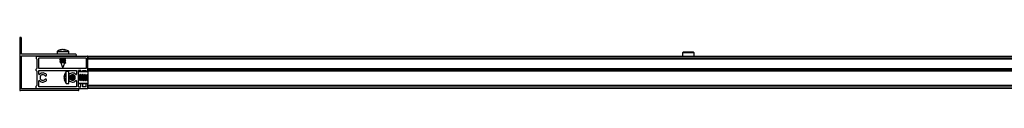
# Model space of a CAD drawing. Header units: millimetres. Extents: x 3738.2 to 3739.6, y 3097.88 to 3097.93.
# Tile 1 of 2: x 3738.1988 to 3738.865, y 3097.8765 to 3097.9125. Entities that reach past the tile are written whole.
import ezdxf

# ---------------------------------------------------------------- set-up
doc = ezdxf.new("R2010")
doc.units = ezdxf.units.MM
doc.layers.add('SANINDUSA', color=3, linetype='Continuous')

msp = doc.modelspace()

# ---------------------------------------------------------------- linework, layer by layer
at = {"layer": 'SANINDUSA'}
for p, q in [((3738.19883, 3097.91187), (3738.19883, 3097.87707)), ((3738.20003, 3097.90702), (3738.20003, 3097.91187)), ((3738.20001, 3097.90696), (3738.1998, 3097.90671)), ((3738.1998, 3097.90633), (3738.20001, 3097.90608)), ((3738.20003, 3097.90127), (3738.20003, 3097.90602)), ((3738.2261, 3097.90389), (3738.22732, 3097.90422)), ((3738.22669, 3097.90389), (3738.2261, 3097.90389)), ((3738.22799, 3097.90422), (3738.22669, 3097.90389)), ((3738.22773, 3097.90422), (3738.22734, 3097.90414)), ((3738.229, 3097.90389), (3738.22799, 3097.90422)), ((3738.22818, 3097.90422), (3738.2288, 3097.90406)), ((3738.22826, 3097.90411), (3738.22844, 3097.90422)), ((3738.22844, 3097.90422), (3738.22882, 3097.90414)), ((3738.22884, 3097.90422), (3738.22878, 3097.90396)), ((3738.22884, 3097.90422), (3738.22977, 3097.90389)), ((3738.22977, 3097.90389), (3738.229, 3097.90389)), ((3738.20003, 3097.88912), (3738.20003, 3097.89987)), ((3738.23673, 3097.90117), (3738.20013, 3097.90117)), ((3738.20013, 3097.89997), (3738.23673, 3097.89997)), ((3738.21003, 3097.89952), (3738.21003, 3097.89812)), ((3738.21033, 3097.89982), (3738.24473, 3097.89982)), ((3738.21043, 3097.89782), (3738.21033, 3097.89782)), ((3738.21053, 3097.89772), (3738.21053, 3097.89142)), ((3738.21173, 3097.89142), (3738.21173, 3097.89852)), ((3738.21183, 3097.89862), (3738.24373, 3097.89862)), ((3738.22408, 3097.90289), (3738.22408, 3097.90117)), ((3738.22408, 3097.90289), (3738.23052, 3097.90289)), ((3738.2244, 3097.90309), (3738.22409, 3097.90288)), ((3738.22662, 3097.89767), (3738.22602, 3097.89746)), ((3738.22603, 3097.89735), (3738.22661, 3097.89694)), ((3738.22666, 3097.89766), (3738.22604, 3097.89743)), ((3738.22622, 3097.89862), (3738.22661, 3097.89834)), ((3738.22629, 3097.89997), (3738.22649, 3097.89982)), ((3738.22662, 3097.89836), (3738.22662, 3097.89765)), ((3738.22662, 3097.89696), (3738.22662, 3097.89625)), ((3738.22951, 3097.89798), (3738.23013, 3097.89821)), ((3738.22951, 3097.89658), (3738.23013, 3097.89681)), ((3738.22954, 3097.89797), (3738.23015, 3097.89818)), ((3738.22954, 3097.89731), (3738.22954, 3097.898)), ((3738.22954, 3097.89657), (3738.23015, 3097.89678)), ((3738.23014, 3097.89689), (3738.22956, 3097.8973)), ((3738.23014, 3097.89829), (3738.22967, 3097.89862)), ((3738.22995, 3097.89982), (3738.22974, 3097.89997)), ((3738.23015, 3097.8982), (3738.23013, 3097.89821)), ((3738.23015, 3097.8968), (3738.23013, 3097.89681)), ((3738.23052, 3097.90289), (3738.23208, 3097.90289)), ((3738.23208, 3097.90117), (3738.23208, 3097.90289)), ((3738.24383, 3097.89852), (3738.24383, 3097.89142)), ((3738.24503, 3097.89982), (3739.54903, 3097.89982)), ((3738.24503, 3097.89982), (3738.24503, 3097.89952)), ((3738.24503, 3097.89952), (3739.54903, 3097.89952)), ((3738.24503, 3097.89952), (3738.24503, 3097.89812)), ((3738.24503, 3097.88992), (3738.24503, 3097.89952)), ((3739.54903, 3097.89812), (3738.24503, 3097.89812)), ((3739.54903, 3097.89782), (3738.24503, 3097.89782)), ((3739.54903, 3097.89772), (3738.24503, 3097.89772)), ((3738.64732, 3097.90192), (3738.64731, 3097.89982)), ((3738.65518, 3097.90192), (3738.64732, 3097.90192)), ((3738.65468, 3097.90242), (3738.64782, 3097.90242)), ((3738.6552, 3097.89982), (3738.65518, 3097.90192)), ((3738.21003, 3097.89012), (3738.21003, 3097.89102)), ((3738.21033, 3097.89132), (3738.21043, 3097.89132)), ((3738.21173, 3097.88762), (3738.21173, 3097.89002)), ((3738.24373, 3097.89132), (3738.21183, 3097.89132)), ((3738.21183, 3097.89012), (3738.22423, 3097.89012)), ((3738.22483, 3097.89012), (3738.23723, 3097.89012)), ((3738.22662, 3097.89627), (3738.22602, 3097.89606)), ((3738.22603, 3097.89595), (3738.22661, 3097.89554)), ((3738.22666, 3097.89626), (3738.22604, 3097.89603)), ((3738.22662, 3097.89556), (3738.22662, 3097.89537)), ((3738.22662, 3097.89537), (3738.22808, 3097.89167)), ((3738.22895, 3097.89537), (3738.22662, 3097.89537)), ((3738.22808, 3097.89167), (3738.22946, 3097.89517)), ((3738.22943, 3097.89515), (3738.23013, 3097.89541)), ((3738.22945, 3097.89514), (3738.23015, 3097.89538)), ((3738.22954, 3097.89591), (3738.22954, 3097.8966)), ((3738.23014, 3097.89549), (3738.22956, 3097.8959)), ((3738.23015, 3097.8954), (3738.23013, 3097.89541)), ((3738.23733, 3097.89002), (3738.23733, 3097.88762)), ((3738.23853, 3097.87912), (3738.23853, 3097.89002)), ((3738.24003, 3097.89012), (3738.23863, 3097.89012)), ((3738.24013, 3097.88992), (3738.24013, 3097.89002)), ((3738.24133, 3097.89002), (3738.24133, 3097.88992)), ((3738.24143, 3097.89012), (3738.24373, 3097.89012)), ((3738.24383, 3097.88992), (3738.24383, 3097.89002)), ((3738.24503, 3097.89142), (3739.54903, 3097.89142)), ((3738.24503, 3097.89132), (3739.54903, 3097.89132)), ((3738.24503, 3097.89102), (3739.54903, 3097.89102)), ((3738.24503, 3097.89102), (3738.24503, 3097.89012)), ((3739.54903, 3097.89012), (3738.24503, 3097.89012)), ((3738.20003, 3097.87777), (3738.20003, 3097.88852)), ((3738.21043, 3097.88982), (3738.21033, 3097.88982)), ((3738.21053, 3097.88972), (3738.21053, 3097.87992)), ((3738.22896, 3097.88607), (3738.22929, 3097.88735)), ((3738.22929, 3097.88679), (3738.22896, 3097.88545)), ((3738.22905, 3097.88569), (3738.22896, 3097.88536)), ((3738.22896, 3097.88545), (3738.22929, 3097.88449)), ((3738.22911, 3097.88459), (3738.22896, 3097.88519)), ((3738.22896, 3097.88488), (3738.22902, 3097.88457)), ((3738.22896, 3097.88485), (3738.22902, 3097.88457)), ((3738.2292, 3097.88476), (3738.22896, 3097.88472)), ((3738.22896, 3097.88457), (3738.22924, 3097.88464)), ((3738.22929, 3097.8837), (3738.22896, 3097.88457)), ((3738.22911, 3097.88474), (3738.22905, 3097.88496)), ((3738.22907, 3097.88499), (3738.22914, 3097.88475)), ((3738.22929, 3097.88314), (3738.2292, 3097.88356)), ((3738.22929, 3097.88314), (3738.2292, 3097.88356)), ((3738.22923, 3097.88357), (3738.22929, 3097.88326)), ((3738.22929, 3097.88735), (3738.22929, 3097.88679)), ((3738.22929, 3097.88449), (3738.22929, 3097.8837)), ((3738.22929, 3097.88385), (3738.22929, 3097.88353)), ((3738.23201, 3097.88932), (3738.23029, 3097.88932)), ((3738.23029, 3097.88132), (3738.23029, 3097.88932)), ((3738.23201, 3097.88132), (3738.23201, 3097.88932)), ((3738.23201, 3097.88696), (3738.23201, 3097.88698)), ((3738.23201, 3097.88366), (3738.23201, 3097.88368)), ((3738.23221, 3097.88647), (3738.23221, 3097.88417)), ((3738.23352, 3097.88677), (3738.23345, 3097.88688)), ((3738.23419, 3097.88678), (3738.23351, 3097.88678)), ((3738.23354, 3097.88678), (3738.23352, 3097.88691)), ((3738.23361, 3097.88653), (3738.23352, 3097.88677)), ((3738.23367, 3097.88678), (3738.23359, 3097.88695)), ((3738.23361, 3097.88691), (3738.23361, 3097.88698)), ((3738.23366, 3097.88363), (3738.23378, 3097.88391)), ((3738.23378, 3097.88678), (3738.23369, 3097.88702)), ((3738.23373, 3097.8836), (3738.23382, 3097.88386)), ((3738.23375, 3097.88386), (3738.23445, 3097.88386)), ((3738.23425, 3097.8872), (3738.23411, 3097.88678)), ((3738.23414, 3097.88386), (3738.23431, 3097.88343)), ((3738.23435, 3097.88721), (3738.23415, 3097.88673)), ((3738.23426, 3097.88386), (3738.23447, 3097.88342)), ((3738.23441, 3097.88386), (3738.2347, 3097.88343)), ((3738.23492, 3097.88677), (3738.23463, 3097.88722)), ((3738.23507, 3097.88678), (3738.23487, 3097.88719)), ((3738.23559, 3097.88678), (3738.23491, 3097.88678)), ((3738.23501, 3097.88653), (3738.23492, 3097.88677)), ((3738.23501, 3097.88691), (3738.235, 3097.88716)), ((3738.235, 3097.88348), (3738.23518, 3097.88391)), ((3738.23518, 3097.88678), (3738.23504, 3097.88715)), ((3738.23509, 3097.8835), (3738.23522, 3097.88386)), ((3738.23515, 3097.88386), (3738.23575, 3097.88386)), ((3738.23556, 3097.88692), (3738.23551, 3097.88678)), ((3738.23554, 3097.88386), (3738.23559, 3097.88374)), ((3738.23561, 3097.88688), (3738.23555, 3097.88673)), ((3738.23566, 3097.88386), (3738.23568, 3097.88381)), ((3738.23712, 3097.88739), (3738.2371, 3097.88733)), ((3738.23716, 3097.88735), (3738.23713, 3097.88739)), ((3738.24503, 3097.88912), (3738.23853, 3097.88912)), ((3738.2386, 3097.88734), (3738.23853, 3097.88718)), ((3738.23853, 3097.88386), (3738.23865, 3097.88386)), ((3738.23853, 3097.8837), (3738.23872, 3097.88332)), ((3738.23861, 3097.88386), (3738.23899, 3097.88329)), ((3738.24503, 3097.88932), (3738.23873, 3097.88932)), ((3738.23912, 3097.88677), (3738.23874, 3097.88735)), ((3738.23893, 3097.88332), (3738.23894, 3097.88335)), ((3738.23927, 3097.88678), (3738.23901, 3097.88732)), ((3738.23979, 3097.88678), (3738.23911, 3097.88678)), ((3738.23921, 3097.88653), (3738.23912, 3097.88677)), ((3738.23913, 3097.8833), (3738.23938, 3097.88391)), ((3738.23935, 3097.88386), (3738.24005, 3097.88386)), ((3738.24, 3097.88734), (3738.23975, 3097.88673)), ((3738.23986, 3097.88386), (3738.24012, 3097.88332)), ((3738.24001, 3097.88386), (3738.24039, 3097.88329)), ((3738.24052, 3097.88677), (3738.24014, 3097.88735)), ((3738.24033, 3097.88332), (3738.24034, 3097.88335)), ((3738.24067, 3097.88678), (3738.24041, 3097.88732)), ((3738.24119, 3097.88678), (3738.24051, 3097.88678)), ((3738.24061, 3097.88653), (3738.24052, 3097.88677)), ((3738.24053, 3097.8833), (3738.24078, 3097.88391)), ((3738.24075, 3097.88386), (3738.24145, 3097.88386)), ((3738.2414, 3097.88734), (3738.24115, 3097.88673)), ((3738.24126, 3097.88386), (3738.24152, 3097.88332)), ((3738.24141, 3097.88386), (3738.24179, 3097.88329)), ((3738.24192, 3097.88677), (3738.24154, 3097.88735)), ((3738.24173, 3097.88332), (3738.24174, 3097.88335)), ((3738.24207, 3097.88678), (3738.24181, 3097.88732)), ((3738.24259, 3097.88678), (3738.24191, 3097.88678)), ((3738.24201, 3097.88653), (3738.24192, 3097.88677)), ((3738.24193, 3097.8833), (3738.24218, 3097.88391)), ((3738.24215, 3097.88386), (3738.24285, 3097.88386)), ((3738.2428, 3097.88734), (3738.24255, 3097.88673)), ((3738.24266, 3097.88386), (3738.24292, 3097.88332)), ((3738.24281, 3097.88386), (3738.24319, 3097.88329)), ((3738.24332, 3097.88677), (3738.24294, 3097.88735)), ((3738.24313, 3097.88332), (3738.24314, 3097.88335)), ((3738.24347, 3097.88678), (3738.24321, 3097.88732)), ((3738.24399, 3097.88678), (3738.24331, 3097.88678)), ((3738.24341, 3097.88653), (3738.24332, 3097.88677)), ((3738.24333, 3097.8833), (3738.24358, 3097.88391)), ((3738.24355, 3097.88386), (3738.24425, 3097.88386)), ((3738.2442, 3097.88734), (3738.24395, 3097.88673)), ((3738.24406, 3097.88386), (3738.24432, 3097.88332)), ((3738.24421, 3097.88386), (3738.24459, 3097.88329)), ((3738.24472, 3097.88677), (3738.24434, 3097.88735)), ((3738.24453, 3097.88332), (3738.24454, 3097.88335)), ((3738.24487, 3097.88678), (3738.24461, 3097.88732)), ((3738.24503, 3097.88678), (3738.24471, 3097.88678)), ((3738.24481, 3097.88653), (3738.24472, 3097.88677)), ((3738.24473, 3097.8833), (3738.24498, 3097.88391)), ((3738.24495, 3097.88386), (3738.24503, 3097.88386)), ((3738.24503, 3097.88992), (3738.24503, 3097.88982)), ((3739.54903, 3097.88982), (3738.24503, 3097.88982)), ((3738.24503, 3097.88972), (3738.24503, 3097.88982)), ((3739.54903, 3097.88972), (3738.24503, 3097.88972)), ((3738.24503, 3097.88972), (3738.24503, 3097.88072)), ((3738.23823, 3097.87767), (3738.20013, 3097.87767)), ((3738.21003, 3097.87812), (3738.21003, 3097.87952)), ((3738.21033, 3097.87982), (3738.21043, 3097.87982)), ((3738.21033, 3097.87782), (3738.24473, 3097.87782)), ((3738.21173, 3097.87912), (3738.21173, 3097.88302)), ((3738.23723, 3097.87902), (3738.21183, 3097.87902)), ((3738.22932, 3097.88313), (3738.22955, 3097.88261)), ((3738.2298, 3097.88206), (3738.2303, 3097.88137)), ((3738.23029, 3097.88132), (3738.23201, 3097.88132)), ((3738.23716, 3097.88329), (3738.23716, 3097.88329)), ((3738.23733, 3097.88302), (3738.23733, 3097.87912)), ((3738.23853, 3097.88152), (3738.24503, 3097.88152)), ((3738.23863, 3097.87902), (3738.24003, 3097.87902)), ((3738.23873, 3097.88132), (3738.24503, 3097.88132)), ((3738.23883, 3097.87677), (3738.23883, 3097.87707)), ((3738.24013, 3097.87912), (3738.24013, 3097.88072)), ((3738.24133, 3097.88072), (3738.24133, 3097.87912)), ((3738.24373, 3097.87902), (3738.24143, 3097.87902)), ((3738.24383, 3097.87912), (3738.24383, 3097.88072)), ((3738.24503, 3097.87812), (3738.24503, 3097.88072)), ((3738.24503, 3097.87992), (3739.54903, 3097.87992)), ((3739.54903, 3097.87982), (3738.24503, 3097.87982)), ((3739.54903, 3097.87952), (3738.24503, 3097.87952)), ((3738.24503, 3097.87952), (3738.24503, 3097.87812)), ((3739.54903, 3097.87812), (3738.24503, 3097.87812)), ((3738.24503, 3097.87812), (3738.24503, 3097.87782)), ((3739.54903, 3097.87782), (3738.24503, 3097.87782)), ((3738.23853, 3097.87647), (3738.19943, 3097.87647))]:
    msp.add_line(p, q, dxfattribs=at)
at = {"layer": 'SANINDUSA', "flags": 128}
for points in [[(3738.22603, 3097.89735), (3738.22602, 3097.89736), (3738.22608, 3097.89744), (3738.22644, 3097.89747), (3738.22706, 3097.89744), (3738.22783, 3097.89736), (3738.22864, 3097.89725), (3738.22937, 3097.89712), (3738.2299, 3097.89699), (3738.23015, 3097.89688), (3738.23013, 3097.89681)], [(3738.22662, 3097.89833), (3738.2266, 3097.89834), (3738.22664, 3097.8984), (3738.2269, 3097.89841), (3738.22733, 3097.8984), (3738.22788, 3097.89834), (3738.22845, 3097.89826), (3738.22895, 3097.89817)], [(3738.22662, 3097.89693), (3738.2266, 3097.89694), (3738.22664, 3097.897), (3738.2269, 3097.89701), (3738.22733, 3097.897), (3738.22788, 3097.89694), (3738.22845, 3097.89686), (3738.22895, 3097.89677)], [(3738.22884, 3097.89862), (3738.22937, 3097.89852), (3738.2299, 3097.89839), (3738.23015, 3097.89828), (3738.23013, 3097.89821)], [(3738.22956, 3097.8973), (3738.22938, 3097.89738), (3738.229, 3097.89747)], [(3738.22911, 3097.89997), (3738.22937, 3097.89992), (3738.22979, 3097.89982)], [(3738.23013, 3097.89821), (3738.23015, 3097.8982), (3738.23015, 3097.89818)], [(3738.23013, 3097.89681), (3738.23015, 3097.8968), (3738.23015, 3097.89678)], [(3738.22603, 3097.89595), (3738.22602, 3097.89596), (3738.22608, 3097.89604), (3738.22644, 3097.89607), (3738.22706, 3097.89604), (3738.22783, 3097.89596), (3738.22864, 3097.89585), (3738.22937, 3097.89572), (3738.2299, 3097.89559), (3738.23015, 3097.89548), (3738.23013, 3097.89541)], [(3738.22662, 3097.89553), (3738.2266, 3097.89554), (3738.22664, 3097.8956), (3738.2269, 3097.89561), (3738.22733, 3097.8956), (3738.22788, 3097.89554), (3738.22845, 3097.89546), (3738.22895, 3097.89537)], [(3738.22956, 3097.8959), (3738.22938, 3097.89598), (3738.229, 3097.89607)], [(3738.23013, 3097.89541), (3738.23015, 3097.8954), (3738.23015, 3097.89538)], [(3738.23431, 3097.8865), (3738.23441, 3097.88609), (3738.23449, 3097.88556), (3738.23454, 3097.88499), (3738.23456, 3097.88446), (3738.23454, 3097.88406), (3738.23449, 3097.88385), (3738.23441, 3097.88386)], [(3738.23494, 3097.88678), (3738.23491, 3097.88697), (3738.23486, 3097.88719)], [(3738.23497, 3097.88347), (3738.23498, 3097.88356), (3738.23501, 3097.88413)], [(3738.23638, 3097.88491), (3738.23631, 3097.8857), (3738.23625, 3097.88611)], [(3738.23714, 3097.88735), (3738.23714, 3097.88735), (3738.23712, 3097.88739)], [(3738.23853, 3097.88643), (3738.23861, 3097.88609), (3738.23869, 3097.88556), (3738.23874, 3097.88499), (3738.23876, 3097.88446), (3738.23874, 3097.88406), (3738.23869, 3097.88385), (3738.23861, 3097.88386)], [(3738.23921, 3097.88413), (3738.23918, 3097.88488), (3738.23911, 3097.8857), (3738.239, 3097.88646), (3738.23886, 3097.88704), (3738.23873, 3097.88736), (3738.23862, 3097.88738), (3738.2386, 3097.88734)], [(3738.23872, 3097.88332), (3738.23873, 3097.8833), (3738.23886, 3097.88324), (3738.23894, 3097.88335)], [(3738.23914, 3097.88678), (3738.23911, 3097.88697), (3738.239, 3097.88734), (3738.23886, 3097.8874), (3738.2388, 3097.88732)], [(3738.23899, 3097.88329), (3738.239, 3097.88328), (3738.23911, 3097.88326), (3738.23918, 3097.88356), (3738.23921, 3097.88413)], [(3738.23991, 3097.8865), (3738.24001, 3097.88609), (3738.24009, 3097.88556), (3738.24014, 3097.88499), (3738.24016, 3097.88446), (3738.24014, 3097.88406), (3738.24009, 3097.88385), (3738.24001, 3097.88386)], [(3738.24061, 3097.88413), (3738.24058, 3097.88488), (3738.24051, 3097.8857), (3738.2404, 3097.88646), (3738.24026, 3097.88704), (3738.24013, 3097.88736), (3738.24002, 3097.88738), (3738.24, 3097.88734)], [(3738.24012, 3097.88332), (3738.24013, 3097.8833), (3738.24026, 3097.88324), (3738.24034, 3097.88335)], [(3738.24054, 3097.88678), (3738.24051, 3097.88697), (3738.2404, 3097.88734), (3738.24026, 3097.8874), (3738.2402, 3097.88732)], [(3738.24039, 3097.88329), (3738.2404, 3097.88328), (3738.24051, 3097.88326), (3738.24058, 3097.88356), (3738.24061, 3097.88413)], [(3738.24131, 3097.8865), (3738.24141, 3097.88609), (3738.24149, 3097.88556), (3738.24154, 3097.88499), (3738.24156, 3097.88446), (3738.24154, 3097.88406), (3738.24149, 3097.88385), (3738.24141, 3097.88386)], [(3738.24201, 3097.88413), (3738.24198, 3097.88488), (3738.24191, 3097.8857), (3738.2418, 3097.88646), (3738.24166, 3097.88704), (3738.24153, 3097.88736), (3738.24142, 3097.88738), (3738.2414, 3097.88734)], [(3738.24152, 3097.88332), (3738.24153, 3097.8833), (3738.24166, 3097.88324), (3738.24174, 3097.88335)], [(3738.24194, 3097.88678), (3738.24191, 3097.88697), (3738.2418, 3097.88734), (3738.24166, 3097.8874), (3738.2416, 3097.88732)], [(3738.24179, 3097.88329), (3738.2418, 3097.88328), (3738.24191, 3097.88326), (3738.24198, 3097.88356), (3738.24201, 3097.88413)], [(3738.24271, 3097.8865), (3738.24281, 3097.88609), (3738.24289, 3097.88556), (3738.24294, 3097.88499), (3738.24296, 3097.88446), (3738.24294, 3097.88406), (3738.24289, 3097.88385), (3738.24281, 3097.88386)], [(3738.24341, 3097.88413), (3738.24338, 3097.88488), (3738.24331, 3097.8857), (3738.2432, 3097.88646), (3738.24306, 3097.88704), (3738.24293, 3097.88736), (3738.24282, 3097.88738), (3738.2428, 3097.88734)], [(3738.24292, 3097.88332), (3738.24293, 3097.8833), (3738.24306, 3097.88324), (3738.24314, 3097.88335)], [(3738.24334, 3097.88678), (3738.24331, 3097.88697), (3738.2432, 3097.88734), (3738.24306, 3097.8874), (3738.243, 3097.88732)], [(3738.24319, 3097.88329), (3738.2432, 3097.88328), (3738.24331, 3097.88326), (3738.24338, 3097.88356), (3738.24341, 3097.88413)], [(3738.24411, 3097.8865), (3738.24421, 3097.88609), (3738.24429, 3097.88556), (3738.24434, 3097.88499), (3738.24436, 3097.88446), (3738.24434, 3097.88406), (3738.24429, 3097.88385), (3738.24421, 3097.88386)], [(3738.24481, 3097.88413), (3738.24478, 3097.88488), (3738.24471, 3097.8857), (3738.2446, 3097.88646), (3738.24446, 3097.88704), (3738.24433, 3097.88736), (3738.24422, 3097.88738), (3738.2442, 3097.88734)], [(3738.24432, 3097.88332), (3738.24433, 3097.8833), (3738.24446, 3097.88324), (3738.24454, 3097.88335)], [(3738.24474, 3097.88678), (3738.24471, 3097.88697), (3738.2446, 3097.88734), (3738.24446, 3097.8874), (3738.2444, 3097.88732)], [(3738.24459, 3097.88329), (3738.2446, 3097.88328), (3738.24471, 3097.88326), (3738.24478, 3097.88356), (3738.24481, 3097.88413)], [(3738.23716, 3097.88329), (3738.23722, 3097.88324), (3738.23723, 3097.88324)]]:
    msp.add_lwpolyline(points, dxfattribs=at)
at = {"layer": 'SANINDUSA'}
for centre, radius, start, end in [((3738.19943, 3097.91187), 0.0006, 0, 180), ((3738.20003, 3097.90652), 0.0003, 140, 220), ((3738.19993, 3097.90702), 0.0001, 320, 0), ((3738.19993, 3097.90602), 0.0001, 0, 40), ((3738.20013, 3097.90127), 0.0001, 180, 270), ((3738.20013, 3097.89987), 0.0001, 90, 180), ((3738.21033, 3097.89952), 0.0003, 90, 180), ((3738.21033, 3097.89812), 0.0003, 180, 270), ((3738.21043, 3097.89772), 0.0001, 0, 90), ((3738.21183, 3097.89852), 0.0001, 90, 180), ((3738.23673, 3097.90057), 0.0006, 270, 90), ((3738.24373, 3097.89852), 0.0001, 0, 90), ((3738.24473, 3097.89952), 0.0003, 0, 90), ((3738.64782, 3097.90192), 0.0005, 90, 179.5), ((3738.65468, 3097.90192), 0.0005, 0.5, 90), ((3738.21033, 3097.89102), 0.0003, 90, 180), ((3738.21033, 3097.89012), 0.0003, 180, 270), ((3738.21043, 3097.89142), 0.0001, 270, 0), ((3738.21183, 3097.89142), 0.0001, 180, 270), ((3738.21183, 3097.89002), 0.0001, 90, 180), ((3738.22453, 3097.89025), 0.000325, 202.61986, 337.38014), ((3738.23723, 3097.89002), 0.0001, 0, 90), ((3738.23863, 3097.89002), 0.0001, 90, 180), ((3738.24003, 3097.89002), 0.0001, 0, 90), ((3738.24143, 3097.89002), 0.0001, 90, 180), ((3738.24373, 3097.89142), 0.0001, 270, 0), ((3738.24373, 3097.89002), 0.0001, 0, 90), ((3738.20016, 3097.88882), 0.000325, 112.61986, 247.38014), ((3738.21043, 3097.88972), 0.0001, 0, 90), ((3738.21203, 3097.88762), 0.0003, 180, 317.33207), ((3738.21203, 3097.88302), 0.0003, 42.66793, 180), ((3738.21453, 3097.88532), 0.0031, 39.79182, 137.33207), ((3738.21453, 3097.88532), 0.0031, 222.66793, 320.20818), ((3738.21453, 3097.88532), 0.0019, 39.79182, 320.20818), ((3738.21645, 3097.88692), 0.0006, 219.79182, 39.79182), ((3738.21645, 3097.88372), 0.0006, 320.20818, 140.20818), ((3738.23261, 3097.88692), 0.0006, 140.20818, 320.20818), ((3738.23261, 3097.88372), 0.0006, 39.79182, 219.79182), ((3738.23453, 3097.88532), 0.0031, 42.66793, 140.20818), ((3738.23453, 3097.88532), 0.0031, 219.79182, 317.33207), ((3738.22589, 3097.88463), 0.00727, 355.31804, 14.22365), ((3738.23453, 3097.88532), 0.0019, 219.79182, 140.20818), ((3738.22151, 3097.88422), 0.0121, 357.41636, 12.28158), ((3738.22491, 3097.88438), 0.0101, 358.60454, 16.32493), ((3738.22881, 3097.88463), 0.00715, 355.21777, 15.1272), ((3738.23703, 3097.88762), 0.0003, 222.66793, 0), ((3738.23703, 3097.88302), 0.0003, 0, 137.33207), ((3738.23873, 3097.88912), 0.0002, 90, 180), ((3738.24073, 3097.88992), 0.0006, 180, 0), ((3738.24443, 3097.88992), 0.0006, 180, 0), ((3738.19943, 3097.87707), 0.0006, 180, 270), ((3738.20013, 3097.87777), 0.0001, 180, 270), ((3738.21033, 3097.87952), 0.0003, 90, 180), ((3738.21033, 3097.87812), 0.0003, 180, 270), ((3738.21043, 3097.87992), 0.0001, 270, 0), ((3738.21183, 3097.87912), 0.0001, 180, 270), ((3738.23723, 3097.87912), 0.0001, 270, 0), ((3738.23823, 3097.87707), 0.0006, 0, 90), ((3738.23873, 3097.88152), 0.0002, 180, 270), ((3738.23863, 3097.87912), 0.0001, 180, 270), ((3738.23853, 3097.87677), 0.0003, 270, 0), ((3738.24003, 3097.87912), 0.0001, 270, 0), ((3738.24073, 3097.88072), 0.0006, 0, 180), ((3738.24143, 3097.87912), 0.0001, 180, 270), ((3738.24373, 3097.87912), 0.0001, 270, 0), ((3738.24443, 3097.88072), 0.0006, 0, 180), ((3738.24473, 3097.87812), 0.0003, 270, 0)]:
    msp.add_arc(centre, radius, start, end, dxfattribs=at)
for centre, major_axis, ratio, start_param, end_param in [((3738.22808, 3097.89817), (0.00146, -0.00019), 0.099933, 0.947709, 3.154923), ((3738.22808, 3097.89677), (0.00146, -0.00019), 0.099933, 0.947709, 3.154923), ((3738.22808, 3097.89537), (0.00146, -0.00019), 0.099933, 0.947709, 3.154923), ((3738.23291, 3097.88532), (-0.00014, 0.00146), 0.135323, 3.634843, 5.639888), ((3738.23431, 3097.88532), (-0.00014, 0.00146), 0.135323, 3.128424, 5.639888), ((3738.23571, 3097.88532), (-0.00014, 0.00146), 0.135323, 3.631879, 5.639888), ((3738.23851, 3097.88532), (-0.00014, 0.00146), 0.135323, 3.128424, 5.639888), ((3738.23991, 3097.88532), (-0.00014, 0.00146), 0.135323, 3.128424, 5.639888), ((3738.24131, 3097.88532), (-0.00014, 0.00146), 0.135323, 3.128424, 5.639888), ((3738.24271, 3097.88532), (-0.00014, 0.00146), 0.135323, 3.128424, 5.639888), ((3738.24411, 3097.88532), (-0.00014, 0.00146), 0.135323, 3.128424, 5.639888)]:
    msp.add_ellipse(centre, major_axis=major_axis, ratio=ratio, start_param=start_param, end_param=end_param, dxfattribs=at)
for points, knots in [([(3738.22721, 3097.90418), (3738.22687, 3097.90413), (3738.22604, 3097.904), (3738.22498, 3097.90355), (3738.22435, 3097.90306), (3738.22413, 3097.90289)], [0, 0, 0, 0, 0.300938, 0.74367, 1, 1, 1, 1]), ([(3738.23202, 3097.9029), (3738.23186, 3097.90303), (3738.23136, 3097.90344), (3738.23034, 3097.90389), (3738.2294, 3097.9042), (3738.22887, 3097.90421), (3738.22879, 3097.90421)], [0, 0, 0, 0, 0.17678, 0.547445, 0.931861, 1, 1, 1, 1]), ([(3738.22666, 3097.89765), (3738.22668, 3097.89766), (3738.22673, 3097.89768), (3738.22693, 3097.89768), (3738.22723, 3097.89767), (3738.22765, 3097.89764), (3738.22814, 3097.8976), (3738.22862, 3097.89754), (3738.22887, 3097.89749), (3738.229, 3097.89747)], [0, 0, 0, 0, 0.122556, 0.233268, 0.369267, 0.529625, 0.690689, 0.853096, 1, 1, 1, 1]), ([(3738.22895, 3097.89817), (3738.22907, 3097.89815), (3738.22932, 3097.8981), (3738.22952, 3097.89804), (3738.22953, 3097.89802), (3738.22953, 3097.898)], [0, 0, 0, 0, 0.365369, 0.730566, 1, 1, 1, 1]), ([(3738.22895, 3097.89677), (3738.22907, 3097.89675), (3738.22932, 3097.8967), (3738.22952, 3097.89664), (3738.22953, 3097.89662), (3738.22953, 3097.8966)], [0, 0, 0, 0, 0.365369, 0.730566, 1, 1, 1, 1]), ([(3738.23204, 3097.90289), (3738.2319, 3097.90303), (3738.23174, 3097.90317), (3738.23156, 3097.90326), (3738.23155, 3097.90326)], [0, 0, 0, 0, 0.953819, 1, 1, 1, 1]), ([(3738.22666, 3097.89625), (3738.22668, 3097.89626), (3738.22673, 3097.89628), (3738.22693, 3097.89628), (3738.22723, 3097.89627), (3738.22765, 3097.89624), (3738.22814, 3097.8962), (3738.22862, 3097.89614), (3738.22887, 3097.89609), (3738.229, 3097.89607)], [0, 0, 0, 0, 0.122556, 0.233268, 0.369267, 0.529625, 0.690689, 0.853096, 1, 1, 1, 1]), ([(3738.22895, 3097.89537), (3738.22907, 3097.89534), (3738.2293, 3097.89528), (3738.22947, 3097.89521), (3738.22945, 3097.89519), (3738.22945, 3097.89518)], [0, 0, 0, 0, 0.384095, 0.767597, 1, 1, 1, 1]), ([(3738.23028, 3097.88926), (3738.23009, 3097.88901), (3738.22963, 3097.88841), (3738.22916, 3097.8873), (3738.22903, 3097.88643), (3738.22896, 3097.88602)], [0, 0, 0, 0, 0.257636, 0.64386, 1, 1, 1, 1]), ([(3738.22897, 3097.88463), (3738.22897, 3097.88457), (3738.22897, 3097.88403), (3738.2293, 3097.88304), (3738.22976, 3097.88199), (3738.23018, 3097.8815), (3738.23028, 3097.88139)], [0, 0, 0, 0, 0.047576, 0.456, 0.873004, 1, 1, 1, 1]), ([(3738.23377, 3097.88392), (3738.23378, 3097.88393), (3738.2338, 3097.88397), (3738.23382, 3097.88419), (3738.23382, 3097.88449), (3738.23382, 3097.88487), (3738.23379, 3097.88533), (3738.23374, 3097.88582), (3738.23368, 3097.88624), (3738.23363, 3097.88644), (3738.23361, 3097.88653)], [0, 0, 0, 0, 0.071072, 0.216065, 0.314967, 0.436476, 0.579749, 0.72365, 0.868749, 1, 1, 1, 1]), ([(3738.23431, 3097.8865), (3738.23429, 3097.88659), (3738.23424, 3097.88675), (3738.23421, 3097.88676), (3738.23419, 3097.88677)], [0, 0, 0, 0, 0.540978, 1, 1, 1, 1]), ([(3738.23517, 3097.88392), (3738.23518, 3097.88393), (3738.2352, 3097.88397), (3738.23522, 3097.88419), (3738.23522, 3097.88449), (3738.23522, 3097.88487), (3738.23519, 3097.88533), (3738.23514, 3097.88582), (3738.23508, 3097.88624), (3738.23503, 3097.88644), (3738.23501, 3097.88653)], [0, 0, 0, 0, 0.071072, 0.216065, 0.314967, 0.436476, 0.579749, 0.72365, 0.868749, 1, 1, 1, 1]), ([(3738.23571, 3097.8865), (3738.23569, 3097.88659), (3738.23564, 3097.88675), (3738.23561, 3097.88676), (3738.23559, 3097.88677)], [0, 0, 0, 0, 0.540979, 1, 1, 1, 1]), ([(3738.23937, 3097.88392), (3738.23938, 3097.88393), (3738.2394, 3097.88397), (3738.23942, 3097.88419), (3738.23942, 3097.88449), (3738.23942, 3097.88487), (3738.23939, 3097.88533), (3738.23934, 3097.88582), (3738.23928, 3097.88624), (3738.23923, 3097.88644), (3738.23921, 3097.88653)], [0, 0, 0, 0, 0.071072, 0.216065, 0.314967, 0.436476, 0.579749, 0.72365, 0.868749, 1, 1, 1, 1]), ([(3738.23991, 3097.8865), (3738.23989, 3097.88659), (3738.23984, 3097.88675), (3738.23981, 3097.88676), (3738.23979, 3097.88677)], [0, 0, 0, 0, 0.540979, 1, 1, 1, 1]), ([(3738.24077, 3097.88392), (3738.24078, 3097.88393), (3738.2408, 3097.88397), (3738.24082, 3097.88419), (3738.24082, 3097.88449), (3738.24082, 3097.88487), (3738.24079, 3097.88533), (3738.24074, 3097.88582), (3738.24068, 3097.88624), (3738.24063, 3097.88644), (3738.24061, 3097.88653)], [0, 0, 0, 0, 0.071072, 0.216065, 0.314967, 0.436476, 0.579749, 0.72365, 0.868749, 1, 1, 1, 1]), ([(3738.24131, 3097.8865), (3738.24129, 3097.88659), (3738.24124, 3097.88675), (3738.24121, 3097.88676), (3738.24119, 3097.88677)], [0, 0, 0, 0, 0.540978, 1, 1, 1, 1]), ([(3738.24217, 3097.88392), (3738.24218, 3097.88393), (3738.2422, 3097.88397), (3738.24222, 3097.88419), (3738.24222, 3097.88449), (3738.24222, 3097.88487), (3738.24219, 3097.88533), (3738.24214, 3097.88582), (3738.24208, 3097.88624), (3738.24203, 3097.88644), (3738.24201, 3097.88653)], [0, 0, 0, 0, 0.071072, 0.216065, 0.314967, 0.436476, 0.579749, 0.72365, 0.868749, 1, 1, 1, 1]), ([(3738.24271, 3097.8865), (3738.24269, 3097.88659), (3738.24264, 3097.88675), (3738.24261, 3097.88676), (3738.24259, 3097.88677)], [0, 0, 0, 0, 0.540978, 1, 1, 1, 1]), ([(3738.24357, 3097.88392), (3738.24358, 3097.88393), (3738.2436, 3097.88397), (3738.24362, 3097.88419), (3738.24362, 3097.88449), (3738.24362, 3097.88487), (3738.24359, 3097.88533), (3738.24354, 3097.88582), (3738.24348, 3097.88624), (3738.24343, 3097.88644), (3738.24341, 3097.88653)], [0, 0, 0, 0, 0.071072, 0.216065, 0.314967, 0.436476, 0.579749, 0.72365, 0.868749, 1, 1, 1, 1]), ([(3738.24411, 3097.8865), (3738.24409, 3097.88659), (3738.24404, 3097.88675), (3738.24401, 3097.88676), (3738.24399, 3097.88677)], [0, 0, 0, 0, 0.540979, 1, 1, 1, 1]), ([(3738.24497, 3097.88392), (3738.24498, 3097.88393), (3738.245, 3097.88397), (3738.24502, 3097.88419), (3738.24502, 3097.88449), (3738.24502, 3097.88487), (3738.24499, 3097.88533), (3738.24494, 3097.88582), (3738.24488, 3097.88624), (3738.24483, 3097.88644), (3738.24481, 3097.88653)], [0, 0, 0, 0, 0.071072, 0.216065, 0.314967, 0.436476, 0.579749, 0.72365, 0.868749, 1, 1, 1, 1])]:
    msp.add_open_spline(points, degree=3, knots=knots, dxfattribs=at)

doc.saveas('drawing.dxf')
